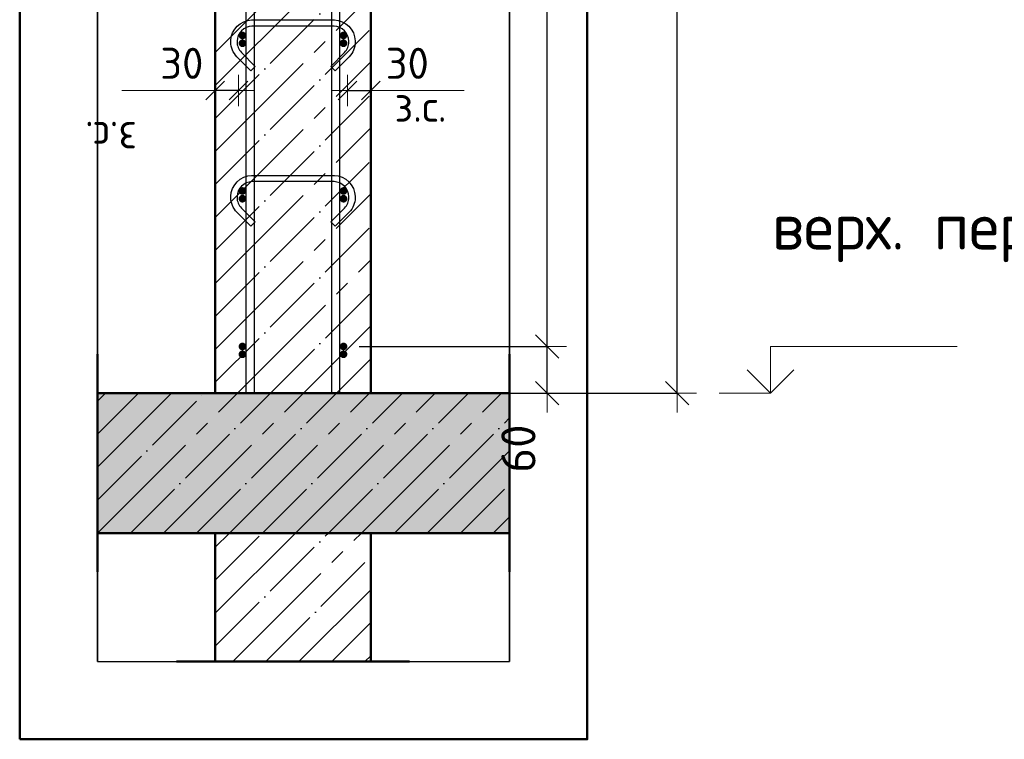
# Model space of a CAD drawing. Header units: millimetres. Extents: x -30645 to 44626, y 46540 to 77351.
# Tile 30 of 84: x -20774 to -19508, y 51380 to 52306. Entities that reach past the tile are written whole.
import ezdxf

# ---------------------------------------------------------------- set-up
doc = ezdxf.new("R2010")
doc.units = ezdxf.units.MM
doc.header["$PDMODE"] = 65
doc.linetypes.add('______11', pattern=[100, 80, -10, 0, -10])
doc.linetypes.add('______5', pattern=[220, 160, -20, 20, -20])
for name, color, linetype, lineweight in [('Standard', 7, 'Continuous', 25), ('Арм.стержн. Арматура края', 96, 'Continuous', 35), ('Арм.стержн. вертикальными 1', 22, 'Continuous', 35), ('Арм.стержн.горизонт. 1', 180, 'Continuous', 35), ('Высотная отметки_ общее', 7, 'Continuous', 13), ('Размерная линия_ общее', 7, 'Continuous', 13), ('Размерная линия_ общее_1', 7, 'Continuous', 13)]:
    doc.layers.add(name, color=color, linetype=linetype, lineweight=lineweight)
doc.layers.add('Арм.стержн.Стяжки', color=7, linetype='Continuous', lineweight=35, true_color=0x501e0f)
doc.styles.add('ISOCPEUR', font='ISOCPEUR')
doc.dimstyles.new('DIMSTYLE_3', dxfattribs={"dimtxt": 44, "dimasz": 50, "dimexe": 0, "dimexo": 0, "dimgap": 22, "dimtad": 2, "dimdec": 0, "dimrnd": 5, "dimzin": 12, "dimdsep": 46, "dimtxsty": 'ISOCPEUR', "dimblk1": 'ALL_ML_STRICH', "dimblk2": 'ALL_ML_STRICH', "dimsah": 1, "dimcen": 0, "dimclrd": 7, "dimclre": 256, "dimclrt": 7, "dimadec": 0, "dimazin": 0, "dimtfac": 1, "dimtdec": 0, "dimtix": 1, "dimtmove": 2, "dimatfit": 3, "dimfxl": 0, "dimtzin": 0, "dimlwd": 0, "dimlwe": -3, "dimarcsym": 0})
doc.dimstyles.new('DIMSTYLE_7', dxfattribs={"dimtxt": 40, "dimasz": 40, "dimexe": 0, "dimexo": 0.001, "dimgap": 20, "dimtad": 2, "dimdec": 0, "dimrnd": 5, "dimzin": 12, "dimdsep": 46, "dimtxsty": 'ISOCPEUR', "dimblk1": 'ALL_ML_STRICH', "dimblk2": 'ALL_ML_STRICH', "dimsah": 1, "dimcen": 0, "dimse1": 1, "dimse2": 1, "dimclrd": 7, "dimclre": 256, "dimclrt": 7, "dimadec": 0, "dimazin": 0, "dimtfac": 1, "dimtdec": 0, "dimtix": 1, "dimtmove": 2, "dimatfit": 3, "dimfxl": 0, "dimtvp": 1.2, "dimtzin": 0, "dimlwd": 0, "dimlwe": -3, "dimarcsym": 0})
doc.dimstyles.new('DIMSTYLE_8', dxfattribs={"dimtxt": 44, "dimasz": 50, "dimexe": 0, "dimexo": 0, "dimgap": 22, "dimtad": 2, "dimdec": 0, "dimrnd": 5, "dimzin": 12, "dimdsep": 46, "dimtxsty": 'ISOCPEUR', "dimblk1": 'ALL_ML_STRICH', "dimblk2": 'ALL_ML_STRICH', "dimsah": 1, "dimcen": 0, "dimclrd": 7, "dimclre": 256, "dimclrt": 7, "dimadec": 0, "dimazin": 0, "dimtfac": 1, "dimtdec": 0, "dimtix": 1, "dimtmove": 2, "dimatfit": 3, "dimfxl": 0, "dimtvp": 1.2, "dimtzin": 0, "dimlwd": 0, "dimlwe": -3, "dimarcsym": 0})

# ---------------------------------------------------------------- blocks, each defined once
blk = doc.blocks.new('ALL_ML_STRICH')
at = {"color": 0, "linetype": 'ByBlock', "lineweight": -2}
for p, q in [((-0.3, -0.3), (0.3, 0.3)), ((0, -0.5), (0, 0.5)), ((-1, 0), (0.5, 0))]:
    blk.add_line(p, q, dxfattribs=at)
blk = doc.blocks.new('*D136')
at = {"layer": 'DEFPOINTS', "color": 7, "linetype": 'Continuous', "lineweight": 13, "transparency": 33554687}
for p in [(-20226.4, 54945.6), (-20197.7, 51825.6), (-19928.4, 51825.6)]:
    blk.add_point(p, dxfattribs=at)
at = {"layer": 'Размерная линия_ общее', "color": 253, "linetype": 'Continuous', "lineweight": -2, "true_color": 0xa0a0a0, "transparency": 33554687}
for p, q in [((-20206.4, 54945.6), (-19928.4, 54945.6)), ((-20177.7, 51825.6), (-19928.4, 51825.6))]:
    blk.add_line(p, q, dxfattribs=at)
at = {"layer": 'Размерная линия_ общее', "color": 7, "linetype": 'Continuous', "lineweight": -2, "transparency": 33554687}
blk.add_line((-19928.4, 51825.6), (-19928.4, 54945.6), dxfattribs=at)
at = {"layer": 'Размерная линия_ общее', "color": 7, "linetype": 'Continuous', "lineweight": 13, "transparency": 33554687, "xscale": 50, "yscale": 50, "zscale": 50}
for p, rotation in [((-19928.4, 54945.6), 90), ((-19928.4, 51825.6), 270)]:
    blk.add_blockref('ALL_ML_STRICH', p, dxfattribs=dict(at, rotation=rotation))
at = {"layer": 'Размерная линия_ общее', "color": 7, "linetype": 'Continuous', "lineweight": 13, "transparency": 33554687, "insert": (-19965.4, 53392.2), "char_height": 44, "width": 176, "attachment_point": 5, "rotation": 90, "style": 'ISOCPEUR'}
blk.add_mtext('\\A1;{3120}', dxfattribs=at)
blk = doc.blocks.new('*D138')
at = {"layer": 'DEFPOINTS', "color": 7, "linetype": 'Continuous', "lineweight": 13, "transparency": 33554687}
for p in [(-20357.6, 51885.6), (-20299.8, 51825.6), (-20095.7, 51825.6)]:
    blk.add_point(p, dxfattribs=at)
at = {"layer": 'Размерная линия_ общее', "color": 253, "linetype": 'Continuous', "lineweight": -2, "true_color": 0xa0a0a0, "transparency": 33554687}
for p, q in [((-20337.6, 51885.6), (-20095.7, 51885.6)), ((-20279.8, 51825.6), (-20095.7, 51825.6))]:
    blk.add_line(p, q, dxfattribs=at)
at = {"layer": 'Размерная линия_ общее', "color": 7, "linetype": 'Continuous', "lineweight": -2, "transparency": 33554687}
blk.add_line((-20095.7, 51825.6), (-20095.7, 51885.6), dxfattribs=at)
at = {"layer": 'Размерная линия_ общее', "color": 7, "linetype": 'Continuous', "lineweight": 13, "transparency": 33554687, "xscale": 50, "yscale": 50, "zscale": 50}
for p, rotation in [((-20095.7, 51885.6), 90), ((-20095.7, 51825.6), 270)]:
    blk.add_blockref('ALL_ML_STRICH', p, dxfattribs=dict(at, rotation=rotation))
at = {"layer": 'Размерная линия_ общее', "color": 7, "linetype": 'Continuous', "lineweight": 13, "transparency": 33554687, "insert": (-20132.6, 51754.3), "char_height": 44, "width": 88, "attachment_point": 5, "rotation": 90, "style": 'ISOCPEUR'}
blk.add_mtext('\\A1;{60}', dxfattribs=at)
blk = doc.blocks.new('*D139')
at = {"layer": 'DEFPOINTS', "color": 7, "linetype": 'Continuous', "lineweight": 13, "transparency": 33554687}
for p in [(-20357.6, 54885.6), (-20357.6, 51885.6), (-20095.7, 51885.6)]:
    blk.add_point(p, dxfattribs=at)
at = {"layer": 'Размерная линия_ общее', "color": 253, "linetype": 'Continuous', "lineweight": -2, "true_color": 0xa0a0a0, "transparency": 33554687}
for p, q in [((-20337.6, 54885.6), (-20095.7, 54885.6)), ((-20337.6, 51885.6), (-20095.7, 51885.6))]:
    blk.add_line(p, q, dxfattribs=at)
at = {"layer": 'Размерная линия_ общее', "color": 7, "linetype": 'Continuous', "lineweight": -2, "transparency": 33554687}
blk.add_line((-20095.7, 51885.6), (-20095.7, 54885.6), dxfattribs=at)
at = {"layer": 'Размерная линия_ общее', "color": 7, "linetype": 'Continuous', "lineweight": 13, "transparency": 33554687, "xscale": 50, "yscale": 50, "zscale": 50}
for p, rotation in [((-20095.7, 54885.6), 90), ((-20095.7, 51885.6), 270)]:
    blk.add_blockref('ALL_ML_STRICH', p, dxfattribs=dict(at, rotation=rotation))
at = {"layer": 'Размерная линия_ общее', "color": 7, "linetype": 'Continuous', "lineweight": 13, "transparency": 33554687, "insert": (-20154.7, 53237.6), "char_height": 44, "width": 2.2, "attachment_point": 1, "rotation": 90, "line_spacing_factor": 0.60241, "style": 'ISOCPEUR'}
blk.add_mtext('\\W0.91;15х200=3000', dxfattribs=at)
blk = doc.blocks.new('*D143')
at = {"layer": 'DEFPOINTS', "color": 7, "linetype": 'Continuous', "lineweight": 13, "transparency": 33554687}
for p in [(-20352.6, 52214.8), (-20352.6, 52206.1), (-20322.6, 52206.1)]:
    blk.add_point(p, dxfattribs=at)
at = {"layer": 'Размерная линия_ общее_1', "color": 7, "linetype": 'Continuous', "lineweight": -2, "transparency": 33554687}
blk.add_line((-20352.6, 52214.8), (-20322.6, 52214.8), dxfattribs=at)
at = {"layer": 'Размерная линия_ общее_1', "color": 7, "linetype": 'Continuous', "lineweight": 13, "transparency": 33554687, "xscale": 40, "yscale": 40, "zscale": 40, "rotation": 180}
blk.add_blockref('ALL_ML_STRICH', (-20352.6, 52214.8), dxfattribs=at)
at = {"layer": 'Размерная линия_ общее_1', "color": 7, "linetype": 'Continuous', "lineweight": 13, "transparency": 33554687, "xscale": 40, "yscale": 40, "zscale": 40}
blk.add_blockref('ALL_ML_STRICH', (-20322.6, 52214.8), dxfattribs=at)
at = {"layer": 'Размерная линия_ общее_1', "color": 7, "linetype": 'Continuous', "lineweight": 13, "transparency": 33554687, "insert": (-20275.6, 52249.8), "char_height": 40, "width": 80, "attachment_point": 5, "style": 'ISOCPEUR'}
blk.add_mtext('\\A1;{30}', dxfattribs=at)
at = {"layer": 'Размерная линия_ общее_1', "color": 7, "linetype": 'Continuous', "lineweight": 13, "transparency": 33554687, "insert": (-20292.1, 52214.6), "char_height": 40, "width": 2, "attachment_point": 1, "line_spacing_factor": 0.60241, "style": 'ISOCPEUR'}
blk.add_mtext('з.с.', dxfattribs=at)
blk = doc.blocks.new('*D148')
at = {"layer": 'DEFPOINTS', "color": 7, "linetype": 'Continuous', "lineweight": 13, "transparency": 33554687}
for p in [(-20522.6, 52206.1), (-20492.6, 52214.8), (-20492.6, 52206.1)]:
    blk.add_point(p, dxfattribs=at)
at = {"layer": 'Размерная линия_ общее_1', "color": 7, "linetype": 'Continuous', "lineweight": -2, "transparency": 33554687}
blk.add_line((-20492.6, 52214.8), (-20522.6, 52214.8), dxfattribs=at)
at = {"layer": 'Размерная линия_ общее_1', "color": 7, "linetype": 'Continuous', "lineweight": 13, "transparency": 33554687, "xscale": 40, "yscale": 40, "zscale": 40}
for p, rotation in [((-20522.6, 52214.8), 180), ((-20492.6, 52214.8), 360)]:
    blk.add_blockref('ALL_ML_STRICH', p, dxfattribs=dict(at, rotation=rotation))
at = {"layer": 'Размерная линия_ общее_1', "color": 7, "linetype": 'Continuous', "lineweight": 13, "transparency": 33554687, "insert": (-20565.6, 52249.8), "char_height": 40, "width": 80, "attachment_point": 5, "style": 'ISOCPEUR'}
blk.add_mtext('\\A1;{30}', dxfattribs=at)
at = {"layer": 'Размерная линия_ общее_1', "color": 7, "linetype": 'Continuous', "lineweight": 13, "transparency": 33554687, "insert": (-20623.1, 52134.6), "char_height": 40, "width": 2, "attachment_point": 1, "rotation": 180, "line_spacing_factor": 0.60241, "style": 'ISOCPEUR'}
blk.add_mtext('з.с.', dxfattribs=at)
blk = doc.blocks.new('COMPLEX_ELEVATIONDIM_4')
at = {"layer": 'Высотная отметки_ общее', "color": 7, "linetype": 'Continuous', "lineweight": 13, "transparency": 33554687}
for p, q in [((-19808.4, 51825.6), (-19808.4, 51885.6)), ((-19808.4, 51885.6), (-19568.4, 51885.6)), ((-19808.4, 51825.6), (-19838.4, 51855.6)), ((-19808.4, 51825.6), (-19778.4, 51855.6)), ((-19808.4, 51825.6), (-19874.6, 51825.6)), ((-19808.4, 51825.6), (-19808.4, 51825.6)), ((-19808.4, 51825.6), (-19808.4, 51825.6)), ((-19808.4, 51825.6), (-19808.4, 51825.6)), ((-19808.4, 51825.6), (-19808.4, 51825.6))]:
    blk.add_line(p, q, dxfattribs=at)
at = {"layer": 'Высотная отметки_ общее', "color": 7, "linetype": 'Continuous', "lineweight": 13, "transparency": 33554687, "insert": (-19806.6, 51994), "char_height": 60, "width": 520.896, "attachment_point": 7, "style": 'ISOCPEUR'}
blk.add_mtext('\\W0.98;верх. перекр.', dxfattribs=at)

msp = doc.modelspace()

# ---------------------------------------------------------------- hatches: boundary and pattern name
at = {"linetype": 'Continuous', "lineweight": -3, "transparency": 33554687}
msp.add_hatch(color=9, dxfattribs=at).paths.add_polyline_path([(-20144.1, 51645.6), (-20144.1, 51825.6), (-20674.1, 51825.6), (-20674.1, 51645.6)])
at = {"layer": 'Арм.стержн. Арматура края', "linetype": 'Continuous', "lineweight": 50, "transparency": 33554687}
for points in [[(-20482.6, 52275.6), (-20483, 52277.5), (-20484.1, 52279.1), (-20485.7, 52280.2), (-20487.6, 52280.6), (-20489.5, 52280.2), (-20491.1, 52279.1), (-20492.2, 52277.5), (-20492.6, 52275.6), (-20492.2, 52273.7), (-20491.1, 52272.1), (-20489.5, 52271), (-20487.6, 52270.6), (-20485.7, 52271), (-20484.1, 52272.1), (-20483, 52273.7)], [(-20352.6, 52275.6), (-20353, 52277.5), (-20354.1, 52279.1), (-20355.7, 52280.2), (-20357.6, 52280.6), (-20359.5, 52280.2), (-20361.1, 52279.1), (-20362.2, 52277.5), (-20362.6, 52275.6), (-20362.2, 52273.7), (-20361.1, 52272.1), (-20359.5, 52271), (-20357.6, 52270.6), (-20355.7, 52271), (-20354.1, 52272.1), (-20353, 52273.7)], [(-20482.6, 52075.6), (-20483, 52077.5), (-20484.1, 52079.1), (-20485.7, 52080.2), (-20487.6, 52080.6), (-20489.5, 52080.2), (-20491.1, 52079.1), (-20492.2, 52077.5), (-20492.6, 52075.6), (-20492.2, 52073.7), (-20491.1, 52072.1), (-20489.5, 52071), (-20487.6, 52070.6), (-20485.7, 52071), (-20484.1, 52072.1), (-20483, 52073.7)], [(-20352.6, 52075.6), (-20353, 52077.5), (-20354.1, 52079.1), (-20355.7, 52080.2), (-20357.6, 52080.6), (-20359.5, 52080.2), (-20361.1, 52079.1), (-20362.2, 52077.5), (-20362.6, 52075.6), (-20362.2, 52073.7), (-20361.1, 52072.1), (-20359.5, 52071), (-20357.6, 52070.6), (-20355.7, 52071), (-20354.1, 52072.1), (-20353, 52073.7)], [(-20482.6, 51875.6), (-20483, 51877.5), (-20484.1, 51879.1), (-20485.7, 51880.2), (-20487.6, 51880.6), (-20489.5, 51880.2), (-20491.1, 51879.1), (-20492.2, 51877.5), (-20492.6, 51875.6), (-20492.2, 51873.7), (-20491.1, 51872.1), (-20489.5, 51871), (-20487.6, 51870.6), (-20485.7, 51871), (-20484.1, 51872.1), (-20483, 51873.7)], [(-20352.6, 51875.6), (-20353, 51877.5), (-20354.1, 51879.1), (-20355.7, 51880.2), (-20357.6, 51880.6), (-20359.5, 51880.2), (-20361.1, 51879.1), (-20362.2, 51877.5), (-20362.6, 51875.6), (-20362.2, 51873.7), (-20361.1, 51872.1), (-20359.5, 51871), (-20357.6, 51870.6), (-20355.7, 51871), (-20354.1, 51872.1), (-20353, 51873.7)]]:
    msp.add_hatch(color=4, dxfattribs=at).paths.add_polyline_path(points)
at = {"layer": 'Арм.стержн.горизонт. 1', "linetype": 'Continuous', "lineweight": 50, "transparency": 33554687}
for points in [[(-20482.6, 52285.6), (-20483, 52287.5), (-20484.1, 52289.1), (-20485.7, 52290.2), (-20487.6, 52290.6), (-20489.5, 52290.2), (-20491.1, 52289.1), (-20492.2, 52287.5), (-20492.6, 52285.6), (-20492.2, 52283.7), (-20491.1, 52282.1), (-20489.5, 52281), (-20487.6, 52280.6), (-20485.7, 52281), (-20484.1, 52282.1), (-20483, 52283.7)], [(-20352.6, 52285.6), (-20353, 52287.5), (-20354.1, 52289.1), (-20355.7, 52290.2), (-20357.6, 52290.6), (-20359.5, 52290.2), (-20361.1, 52289.1), (-20362.2, 52287.5), (-20362.6, 52285.6), (-20362.2, 52283.7), (-20361.1, 52282.1), (-20359.5, 52281), (-20357.6, 52280.6), (-20355.7, 52281), (-20354.1, 52282.1), (-20353, 52283.7)], [(-20482.6, 52085.6), (-20483, 52087.5), (-20484.1, 52089.1), (-20485.7, 52090.2), (-20487.6, 52090.6), (-20489.5, 52090.2), (-20491.1, 52089.1), (-20492.2, 52087.5), (-20492.6, 52085.6), (-20492.2, 52083.7), (-20491.1, 52082.1), (-20489.5, 52081), (-20487.6, 52080.6), (-20485.7, 52081), (-20484.1, 52082.1), (-20483, 52083.7)], [(-20352.6, 52085.6), (-20353, 52087.5), (-20354.1, 52089.1), (-20355.7, 52090.2), (-20357.6, 52090.6), (-20359.5, 52090.2), (-20361.1, 52089.1), (-20362.2, 52087.5), (-20362.6, 52085.6), (-20362.2, 52083.7), (-20361.1, 52082.1), (-20359.5, 52081), (-20357.6, 52080.6), (-20355.7, 52081), (-20354.1, 52082.1), (-20353, 52083.7)], [(-20482.6, 51885.6), (-20483, 51887.5), (-20484.1, 51889.1), (-20485.7, 51890.2), (-20487.6, 51890.6), (-20489.5, 51890.2), (-20491.1, 51889.1), (-20492.2, 51887.5), (-20492.6, 51885.6), (-20492.2, 51883.7), (-20491.1, 51882.1), (-20489.5, 51881), (-20487.6, 51880.6), (-20485.7, 51881), (-20484.1, 51882.1), (-20483, 51883.7)], [(-20352.6, 51885.6), (-20353, 51887.5), (-20354.1, 51889.1), (-20355.7, 51890.2), (-20357.6, 51890.6), (-20359.5, 51890.2), (-20361.1, 51889.1), (-20362.2, 51887.5), (-20362.6, 51885.6), (-20362.2, 51883.7), (-20361.1, 51882.1), (-20359.5, 51881), (-20357.6, 51880.6), (-20355.7, 51881), (-20354.1, 51882.1), (-20353, 51883.7)]]:
    msp.add_hatch(color=4, dxfattribs=at).paths.add_polyline_path(points)

# ---------------------------------------------------------------- linework, layer by layer
at = {"color": 52, "linetype": 'Continuous', "lineweight": -3, "transparency": 33554687}
for p, q in [((-20674.1, 56029), (-20674.1, 51480.4)), ((-20674.1, 51480.4), (-20674.1, 56029)), ((-20144.1, 56029), (-20144.1, 51480.4)), ((-20144.1, 51480.4), (-20144.1, 56029)), ((-20674.1, 51480.4), (-20144.1, 51480.4)), ((-20674.1, 51480.4), (-20144.1, 51480.4))]:
    msp.add_line(p, q, dxfattribs=at)
at = {"color": 7, "linetype": 'Continuous', "lineweight": 50, "transparency": 33554687}
for p, q in [((-20674.1, 51875.6), (-20674.1, 51595.6)), ((-20144.1, 51595.6), (-20144.1, 51875.6)), ((-20522.6, 51825.6), (-20674.1, 51825.6)), ((-20322.6, 51825.6), (-20522.6, 51825.6)), ((-20144.1, 51825.6), (-20322.6, 51825.6)), ((-20674.1, 51645.6), (-20522.6, 51645.6)), ((-20522.6, 51645.6), (-20322.6, 51645.6)), ((-20322.6, 51645.6), (-20144.1, 51645.6))]:
    msp.add_line(p, q, dxfattribs=at)
at = {"color": 253, "linetype": '______11', "lineweight": -3, "true_color": 0xababab, "transparency": 33554687}
for p, q in [((-20674.1, 51772.8), (-20621.3, 51825.6)), ((-20674.1, 51687.9), (-20536.5, 51825.6)), ((-20631.6, 51645.6), (-20451.6, 51825.6)), ((-20546.7, 51645.6), (-20366.7, 51825.6)), ((-20461.9, 51645.6), (-20281.9, 51825.6)), ((-20377, 51645.6), (-20197, 51825.6)), ((-20292.2, 51645.6), (-20144.1, 51793.7)), ((-20207.3, 51645.6), (-20144.1, 51708.8))]:
    msp.add_line(p, q, dxfattribs=at)
at = {"color": 253, "linetype": '______5', "lineweight": -3, "true_color": 0xababab, "transparency": 33554687}
for p, q in [((-20674.1, 51815.2), (-20663.7, 51825.6)), ((-20674.1, 51730.4), (-20578.9, 51825.6)), ((-20674, 51645.6), (-20494, 51825.6)), ((-20589.2, 51645.6), (-20409.2, 51825.6)), ((-20504.3, 51645.6), (-20324.3, 51825.6)), ((-20419.5, 51645.6), (-20239.5, 51825.6)), ((-20334.6, 51645.6), (-20154.6, 51825.6)), ((-20249.8, 51645.6), (-20144.1, 51751.3)), ((-20164.9, 51645.6), (-20144.1, 51666.4))]:
    msp.add_line(p, q, dxfattribs=at)
at = {"layer": 'Standard', "color": 7, "linetype": 'Continuous', "lineweight": 50, "transparency": 33554687}
for p, q in [((-20522.6, 54945.6), (-20522.6, 51825.6)), ((-20322.6, 51825.6), (-20322.6, 54945.6)), ((-20522.6, 51825.6), (-20322.6, 51825.6)), ((-20322.6, 51645.6), (-20522.6, 51645.6)), ((-20522.6, 51645.6), (-20522.6, 51480.4)), ((-20322.6, 51480.4), (-20322.6, 51645.6)), ((-20572.6, 51480.4), (-20272.6, 51480.4))]:
    msp.add_line(p, q, dxfattribs=at)
at = {"layer": 'Standard', "color": 253, "linetype": '______11', "lineweight": -3, "true_color": 0xababab, "transparency": 33554687}
for p, q in [((-20522.6, 52263.7), (-20322.6, 52463.7)), ((-20522.6, 52178.9), (-20322.6, 52378.9)), ((-20522.6, 52094), (-20322.6, 52294)), ((-20522.6, 52009.2), (-20322.6, 52209.2)), ((-20522.6, 51924.3), (-20322.6, 52124.3)), ((-20522.6, 51839.5), (-20322.6, 52039.5)), ((-20451.6, 51825.6), (-20322.6, 51954.6)), ((-20366.7, 51825.6), (-20322.6, 51869.8)), ((-20522.6, 51584.9), (-20461.9, 51645.6)), ((-20522.6, 51500.1), (-20377, 51645.6)), ((-20457.4, 51480.4), (-20322.6, 51615.2)), ((-20372.6, 51480.4), (-20322.6, 51530.4))]:
    msp.add_line(p, q, dxfattribs=at)
at = {"layer": 'Standard', "color": 253, "linetype": '______5', "lineweight": -3, "true_color": 0xababab, "transparency": 33554687}
for p, q in [((-20522.6, 52221.3), (-20322.6, 52421.3)), ((-20522.6, 52136.5), (-20322.6, 52336.5)), ((-20522.6, 52051.6), (-20322.6, 52251.6)), ((-20522.6, 51966.8), (-20322.6, 52166.8)), ((-20522.6, 51881.9), (-20322.6, 52081.9)), ((-20494, 51825.6), (-20322.6, 51997)), ((-20409.2, 51825.6), (-20322.6, 51912.2)), ((-20324.3, 51825.6), (-20322.6, 51827.3)), ((-20522.6, 51627.3), (-20504.3, 51645.6)), ((-20522.6, 51542.5), (-20419.5, 51645.6)), ((-20499.8, 51480.4), (-20334.6, 51645.6)), ((-20415, 51480.4), (-20322.6, 51572.8)), ((-20330.1, 51480.4), (-20322.6, 51487.9))]:
    msp.add_line(p, q, dxfattribs=at)
at = {"layer": 'Standard', "color": 7, "linetype": 'Continuous', "lineweight": 13, "transparency": 33554687}
for p, q in [((-20522.6, 52214.8), (-20642.6, 52214.8)), ((-20322.6, 52214.8), (-20202.6, 52214.8))]:
    msp.add_line(p, q, dxfattribs=at)
at = {"layer": 'Standard', "color": 7, "linetype": 'Continuous', "lineweight": 50, "transparency": 33554687}
msp.add_lwpolyline([(-20774.1, 51380.4), (-20044.1, 51380.4), (-20044.1, 56129), (-20774.1, 56129), (-20774.1, 51380.4)], dxfattribs=at)
at = {"layer": 'Арм.стержн. вертикальными 1', "color": 4, "linetype": 'Continuous', "lineweight": 25, "transparency": 33554687}
for points in [[(-20482.6, 51825.6), (-20482.6, 55955.6), (-20472.6, 55955.6), (-20472.6, 51825.6), (-20482.6, 51825.6)], [(-20482.6, 51825.6), (-20482.6, 55955.6), (-20472.6, 55955.6), (-20472.6, 51825.6), (-20482.6, 51825.6)], [(-20372.6, 51825.6), (-20372.6, 55955.6), (-20362.6, 55955.6), (-20362.6, 51825.6), (-20372.6, 51825.6)], [(-20372.6, 51825.6), (-20372.6, 55955.6), (-20362.6, 55955.6), (-20362.6, 51825.6), (-20372.6, 51825.6)]]:
    msp.add_lwpolyline(points, dxfattribs=at)
at = {"layer": 'Арм.стержн.Стяжки', "color": 40, "linetype": 'Continuous', "lineweight": 25, "transparency": 33554687}
for points in [[(-20374, 52245.9), (-20356.2, 52263.7), (-20354.9, 52265.2), (-20353.8, 52266.7), (-20352.9, 52268.3), (-20352.1, 52270), (-20351.5, 52271.7), (-20351, 52273.5), (-20350.7, 52275.3), (-20350.6, 52277.2), (-20350.6, 52278.4), (-20351.1, 52282), (-20352.3, 52285.7), (-20354.2, 52289), (-20356.5, 52291.7), (-20359.2, 52294), (-20362.5, 52295.9), (-20366.2, 52297.1), (-20369.8, 52297.6), (-20475.4, 52297.6), (-20479, 52297.1), (-20482.6, 52295.9), (-20486, 52294), (-20488.7, 52291.7), (-20491, 52289), (-20492.9, 52285.7), (-20494.1, 52282), (-20494.6, 52278.4), (-20494.6, 52277.2), (-20494.5, 52275.3), (-20494.2, 52273.5), (-20493.7, 52271.7), (-20493.1, 52270), (-20492.3, 52268.3), (-20491.3, 52266.7), (-20490.2, 52265.2), (-20489, 52263.7), (-20471.1, 52245.9), (-20476.8, 52240.2), (-20494.9, 52258.3), (-20496.5, 52260.2), (-20498, 52262.3), (-20499.4, 52264.6), (-20500.5, 52266.9), (-20501.3, 52269.3), (-20502, 52271.8), (-20502.4, 52274.4), (-20502.6, 52276.9), (-20502.6, 52278.9), (-20501.9, 52283.8), (-20500.2, 52288.9), (-20497.6, 52293.6), (-20494.4, 52297.4), (-20490.5, 52300.6), (-20485.9, 52303.3), (-20480.8, 52304.9), (-20475.9, 52305.6), (-20369.3, 52305.6), (-20364.4, 52304.9), (-20359.3, 52303.3), (-20354.6, 52300.6), (-20350.8, 52297.4), (-20347.6, 52293.6), (-20344.9, 52288.9), (-20343.3, 52283.8), (-20342.6, 52278.9), (-20342.6, 52276.9), (-20342.8, 52274.4), (-20343.2, 52271.8), (-20343.8, 52269.3), (-20344.7, 52266.9), (-20345.8, 52264.6), (-20347.1, 52262.3), (-20348.7, 52260.2), (-20350.3, 52258.3), (-20368.4, 52240.2), (-20374, 52245.9)], [(-20374, 52045.9), (-20356.2, 52063.7), (-20354.9, 52065.2), (-20353.8, 52066.7), (-20352.9, 52068.3), (-20352.1, 52070), (-20351.5, 52071.7), (-20351, 52073.5), (-20350.7, 52075.3), (-20350.6, 52077.2), (-20350.6, 52078.4), (-20351.1, 52082), (-20352.3, 52085.7), (-20354.2, 52089), (-20356.5, 52091.7), (-20359.2, 52094), (-20362.5, 52095.9), (-20366.2, 52097.1), (-20369.8, 52097.6), (-20475.4, 52097.6), (-20479, 52097.1), (-20482.6, 52095.9), (-20486, 52094), (-20488.7, 52091.7), (-20491, 52089), (-20492.9, 52085.7), (-20494.1, 52082), (-20494.6, 52078.4), (-20494.6, 52077.2), (-20494.5, 52075.3), (-20494.2, 52073.5), (-20493.7, 52071.7), (-20493.1, 52070), (-20492.3, 52068.3), (-20491.3, 52066.7), (-20490.2, 52065.2), (-20489, 52063.7), (-20471.1, 52045.9), (-20476.8, 52040.2), (-20494.9, 52058.3), (-20496.5, 52060.2), (-20498, 52062.3), (-20499.4, 52064.6), (-20500.5, 52066.9), (-20501.3, 52069.3), (-20502, 52071.8), (-20502.4, 52074.4), (-20502.6, 52076.9), (-20502.6, 52078.9), (-20501.9, 52083.8), (-20500.2, 52088.9), (-20497.6, 52093.6), (-20494.4, 52097.4), (-20490.5, 52100.6), (-20485.9, 52103.3), (-20480.8, 52104.9), (-20475.9, 52105.6), (-20369.3, 52105.6), (-20364.4, 52104.9), (-20359.3, 52103.3), (-20354.6, 52100.6), (-20350.8, 52097.4), (-20347.6, 52093.6), (-20344.9, 52088.9), (-20343.3, 52083.8), (-20342.6, 52078.9), (-20342.6, 52076.9), (-20342.8, 52074.4), (-20343.2, 52071.8), (-20343.8, 52069.3), (-20344.7, 52066.9), (-20345.8, 52064.6), (-20347.1, 52062.3), (-20348.7, 52060.2), (-20350.3, 52058.3), (-20368.4, 52040.2), (-20374, 52045.9)]]:
    msp.add_lwpolyline(points, dxfattribs=at)

# ---------------------------------------------------------------- block references
at = {"layer": 'Высотная отметки_ общее', "color": 7, "linetype": 'Continuous', "lineweight": 13, "transparency": 33554687}
msp.add_blockref('COMPLEX_ELEVATIONDIM_4', (0, 0), dxfattribs=at)

# ---------------------------------------------------------------- dimensions: what is measured, and where the dimension line sits
at = {"layer": 'Размерная линия_ общее', "color": 7, "linetype": 'Continuous', "lineweight": 13, "transparency": 33554687}
for base, p1, p2, dimstyle, picture, middle in [((-19928.4, 54945.6), (-20177.7, 51825.6), (-20206.4, 54945.6), 'DIMSTYLE_3', '*D136', (-19965.4, 53392.2)), ((-20095.7, 51885.6), (-20279.8, 51825.6), (-20337.6, 51885.6), 'DIMSTYLE_8', '*D138', (-20132.6, 51754.3))]:
    dim = msp.add_linear_dim(base=base, p1=p1, p2=p2, angle=90, dimstyle=dimstyle, override={"dimpost": '<>', "dimclrd": 7, "dimclre": 253, "dimclrt": 7, "dimlwd": 0, "dimlwe": 65533}, dxfattribs=at)
    dim.commit()
    dim.dimension.update_dxf_attribs({"geometry": picture, "text_midpoint": middle, "dimtype": 160})
dim = msp.add_linear_dim(base=(-20095.7, 54885.6), p1=(-20337.6, 51885.6), p2=(-20337.6, 54885.6), angle=90, text='\\W0.91;15х200=3000', dimstyle='DIMSTYLE_3', override={"dimpost": '<>', "dimclrd": 7, "dimclre": 253, "dimclrt": 7, "dimlwd": 0, "dimlwe": 65533}, dxfattribs=at)
dim.commit()
dim.dimension.update_dxf_attribs({"geometry": '*D139', "text_midpoint": (-20117.7, 53385.6), "dimtype": 160})
at = {"layer": 'Размерная линия_ общее_1', "color": 7, "linetype": 'Continuous', "lineweight": 13, "transparency": 33554687}
dim = msp.add_linear_dim(base=(-20522.6, 52214.8), p1=(-20492.6, 52206.1), p2=(-20522.6, 52206.1), angle=180, text='<>\\Xз.с.', dimstyle='DIMSTYLE_7', override={"dimpost": '<>', "dimclrd": 7, "dimclre": 253, "dimclrt": 7, "dimlwd": 0, "dimlwe": 65533}, dxfattribs=at)
dim.commit()
dim.dimension.update_dxf_attribs({"geometry": '*D148', "text_midpoint": (-20565.6, 52249.8), "dimtype": 160})
dim = msp.add_linear_dim(base=(-20322.6, 52214.8), p1=(-20352.6, 52206.1), p2=(-20322.6, 52206.1), text='<>\\Xз.с.', dimstyle='DIMSTYLE_7', override={"dimpost": '<>', "dimclrd": 7, "dimclre": 253, "dimclrt": 7, "dimlwd": 0, "dimlwe": 65533}, dxfattribs=at)
dim.commit()
dim.dimension.update_dxf_attribs({"geometry": '*D143', "text_midpoint": (-20275.6, 52249.8), "dimtype": 160})

doc.saveas('drawing.dxf')
